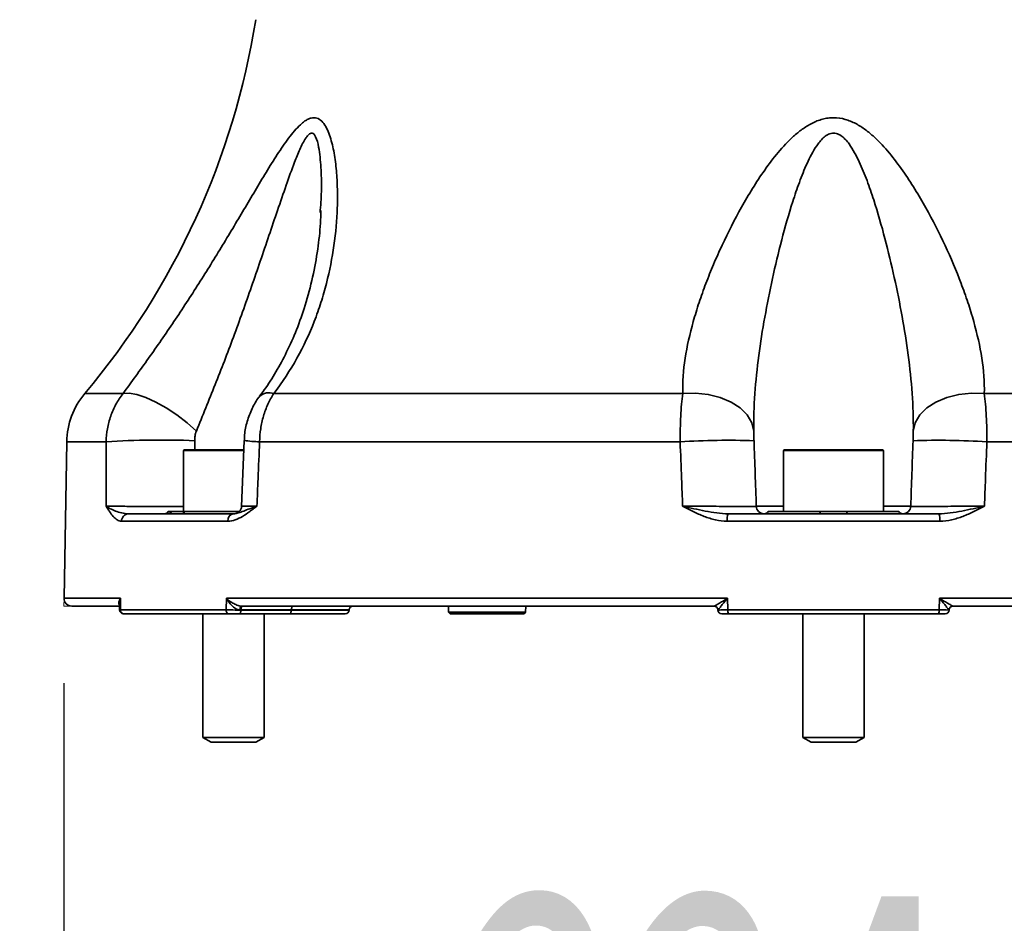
# Model space of a CAD drawing. Header units: millimetres. Extents: x 0 to 297, y 0 to 209.
# Tile 20 of 35: x 117 to 130, y 35 to 47. Entities that reach past the tile are written whole.
import ezdxf

# ---------------------------------------------------------------- set-up
doc = ezdxf.new("R2010")
doc.units = ezdxf.units.MM
doc.linetypes.add('CENTERX2', pattern=[20.32, 12.7, -2.54, 2.54, -2.54])
doc.layers.add('图层0', color=7, linetype='Continuous')
doc.styles.add('SLDTEXTSTYLE1', font='TXT', dxfattribs={"width": 0.7, "bigfont": 'bigfont'})
doc.styles.add('SLDTEXTSTYLE2', font='TXT', dxfattribs={"width": 0.7})
doc.dimstyles.new('SLDDIMSTYLE0', dxfattribs={"dimtxt": 4.5, "dimasz": 3, "dimexe": 0, "dimexo": 0.0625, "dimgap": 1.125, "dimtad": 2, "dimlfac": 10, "dimrnd": 1e-09, "dimzin": 12, "dimdsep": 46, "dimtxsty": 'SLDTEXTSTYLE2', "dimsah": 1, "dimcen": 0.09, "dimadec": 0, "dimazin": 3, "dimtfac": 1, "dimtofl": 0, "dimtmove": 0, "dimatfit": 3, "dimfxl": 0, "dimfrac": 2, "dimtolj": 1, "dimtzin": 12, "dimarcsym": 0})
doc.dimstyles.new('SLDDIMSTYLE10', dxfattribs={"dimtxt": 4.5, "dimasz": 3, "dimexe": 0, "dimexo": 0.0625, "dimgap": 1.125, "dimtad": 0, "dimtih": 1, "dimtoh": 1, "dimlfac": 2, "dimrnd": 1e-09, "dimzin": 12, "dimdsep": 46, "dimtxsty": 'SLDTEXTSTYLE2', "dimblk1": 'NONE', "dimblk2": 'NONE', "dimsah": 1, "dimcen": 0, "dimadec": 0, "dimazin": 3, "dimtfac": 1, "dimtmove": 0, "dimatfit": 3, "dimldrblk": 'NONE', "dimfxl": 0, "dimfrac": 2, "dimtolj": 1, "dimtzin": 12, "dimarcsym": 0})
doc.dimstyles.new('SLDDIMSTYLE7', dxfattribs={"dimtxt": 3.5, "dimasz": 3, "dimexe": 0, "dimexo": 0.0625, "dimgap": 0.875, "dimtad": 0, "dimtih": 1, "dimtoh": 1, "dimlfac": 3, "dimrnd": 1e-09, "dimzin": 12, "dimdsep": 46, "dimtxsty": 'SLDTEXTSTYLE2', "dimblk1": 'NONE', "dimblk2": 'NONE', "dimsah": 1, "dimcen": 0, "dimadec": 0, "dimazin": 3, "dimtfac": 1, "dimtmove": 0, "dimatfit": 3, "dimldrblk": 'NONE', "dimfxl": 0, "dimfrac": 2, "dimtolj": 1, "dimtzin": 12, "dimarcsym": 0})
doc.dimstyles.new('SLDDIMSTYLE8', dxfattribs={"dimtxt": 3.5, "dimasz": 3, "dimexe": 0, "dimexo": 0.0625, "dimgap": 0.875, "dimtad": 0, "dimtih": 1, "dimtoh": 1, "dimlfac": 3, "dimrnd": 1e-09, "dimzin": 12, "dimdsep": 46, "dimtxsty": 'SLDTEXTSTYLE2', "dimblk1": 'NONE', "dimblk2": 'NONE', "dimsah": 1, "dimcen": 0, "dimadec": 0, "dimazin": 3, "dimtol": 1, "dimtp": 0.03, "dimtfac": 1, "dimtmove": 0, "dimatfit": 3, "dimldrblk": 'NONE', "dimfxl": 0, "dimfrac": 2, "dimtolj": 1, "dimarcsym": 0})

# ---------------------------------------------------------------- blocks, each defined once
blk = doc.blocks.new('_D_15')
at = {"layer": '图层0'}
for p, q in [((141.218, 39.85), (141.218, 28.906)), ((117.776, 38.35), (117.776, 28.906)), ((117.776, 29.906), (141.218, 29.906))]:
    blk.add_line(p, q, dxfattribs=at)
for points in [[(117.776, 29.906), (120.776, 29.456), (120.776, 30.356)], [(141.218, 29.906), (138.218, 30.356), (138.218, 29.456)]]:
    blk.add_solid(points, dxfattribs=at)
at = {"layer": '图层0', "insert": (122.95, 35.707), "char_height": 4.5, "attachment_point": 1, "style": 'SLDTEXTSTYLE2'}
blk.add_mtext('234.4', dxfattribs=at)
blk = doc.blocks.new('_D_22')
at = {"layer": '图层0'}
blk.add_line((204.074, 119.317), (182.322, 119.317), dxfattribs=at)
at = {"layer": '图层0', "char_height": 3.5, "attachment_point": 1}
for s, insert, style in [('贯穿', (194.271, 122.827), 'SLDTEXTSTYLE1'), ('%%c', (186.396, 122.827), 'SLDTEXTSTYLE2'), ('6-', (182.322, 122.827), 'SLDTEXTSTYLE2'), ('9', (190.266, 122.827), 'SLDTEXTSTYLE2'), ('圆周均布', (184.257, 118.753), 'SLDTEXTSTYLE1')]:
    blk.add_mtext(s, dxfattribs=dict(at, insert=insert, style=style))
blk = doc.blocks.new('_None')
blk = doc.blocks.new('SW_SYMBOL_HOLE_DEPTH')
at = {"layer": '图层0', "color": 0}
for p, q in [((0, 875), (800, 875)), ((400, 875), (400, 75)), ((100, 555), (400, 75)), ((700, 555), (400, 75))]:
    blk.add_line(p, q, dxfattribs=at)
blk = doc.blocks.new('_D_23')
at = {"layer": '图层0'}
blk.add_line((191.362, 126.826), (170.308, 126.826), dxfattribs=at)
at = {"layer": '图层0', "xscale": 0.004072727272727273, "yscale": 0.004072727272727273, "zscale": 0.004072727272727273}
blk.add_blockref('SW_SYMBOL_HOLE_DEPTH', (184.071, 127.113), dxfattribs=at)
at = {"layer": '图层0', "attachment_point": 1, "style": 'SLDTEXTSTYLE2'}
for s, insert, char_height in [('0.03', (179.415, 131.978), 2), ('+', (178.252, 131.978), 2), ('%%c', (170.308, 131.338), 3.5), ('6', (187.737, 131.338), 3.5), ('4', (174.178, 131.338), 3.5), ('0', (179.415, 129.65), 2)]:
    blk.add_mtext(s, dxfattribs=dict(at, insert=insert, char_height=char_height))
blk = doc.blocks.new('_D_25')
at = {"layer": '图层0'}
blk.add_line((174.783, 94.83), (152.508, 94.83), dxfattribs=at)
at = {"layer": '图层0', "char_height": 4.5, "attachment_point": 1, "style": 'SLDTEXTSTYLE2'}
for s, insert in [('%%c', (162.983, 100.631)), ('PCD', (152.508, 100.631)), ('50', (167.958, 100.631))]:
    blk.add_mtext(s, dxfattribs=dict(at, insert=insert))

msp = doc.modelspace()

# ---------------------------------------------------------------- linework, layer by layer
at = {"color": 7, "linetype": 'Continuous', "lineweight": 35}
for p, q in [((121.105704, 44.464869), (121.107153, 44.492847)), ((120.502624, 42.111796), (125.81539, 42.111796)), ((129.732724, 42.111796), (135.04549, 42.111796)), ((117.813081, 41.485565), (117.777579, 39.451606)), ((120.117153, 41.502678), (120.08378, 40.646139)), ((125.781797, 41.485565), (120.318031, 41.485565)), ((135.230084, 41.485565), (129.766317, 41.485565)), ((119.329828, 41.369861), (119.329828, 40.579861)), ((119.339828, 41.379861), (120.114307, 41.379861)), ((127.124057, 41.369861), (127.124057, 40.579861)), ((127.134057, 41.379861), (128.414057, 41.379861)), ((128.424057, 40.579861), (128.424057, 41.369861)), ((118.617414, 40.549861), (119.129573, 40.549861)), ((119.129828, 40.579861), (119.173068, 40.579861)), ((119.173068, 40.579861), (119.344655, 40.579861)), ((119.310411, 40.549861), (119.984276, 40.549861)), ((119.344655, 40.579861), (120.055546, 40.579861)), ((126.407196, 40.549861), (127.59322, 40.549861)), ((126.924057, 40.579861), (127.60247, 40.579861)), ((127.60247, 40.579861), (127.945644, 40.579861)), ((127.945644, 40.579861), (128.624057, 40.579861)), ((127.954894, 40.549861), (129.140918, 40.549861)), ((119.905436, 40.451606), (118.524741, 40.451606)), ((129.154752, 40.451606), (126.393362, 40.451606)), ((118.510679, 39.451606), (118.51041, 39.300734)), ((119.882585, 39.300734), (119.888208, 39.451606)), ((119.888208, 39.451606), (126.396528, 39.451606)), ((126.396528, 39.451606), (126.401882, 39.300734)), ((129.146232, 39.300734), (129.151586, 39.451606)), ((129.151586, 39.451606), (135.659906, 39.451606)), ((118.493651, 39.349861), (117.877563, 39.349861)), ((118.499537, 39.389271), (118.499354, 39.297509)), ((118.51041, 39.300734), (119.882585, 39.300734)), ((120.076226, 39.301606), (120.076097, 39.298116)), ((120.076097, 39.298116), (120.730671, 39.298116)), ((120.730732, 39.301606), (120.076226, 39.301606)), ((126.223134, 39.349861), (120.084803, 39.349861)), ((120.730732, 39.301606), (120.730671, 39.298116)), ((121.481513, 39.298116), (121.481635, 39.301606)), ((122.770565, 39.349861), (122.773359, 39.269849)), ((122.773359, 39.269849), (122.794793, 39.249861)), ((122.773359, 39.269849), (123.774755, 39.269849)), ((123.753321, 39.249861), (123.774755, 39.269849)), ((123.774755, 39.269849), (123.777549, 39.349861)), ((126.272372, 39.298116), (126.27225, 39.301606)), ((126.401882, 39.300734), (129.146232, 39.300734)), ((129.275864, 39.301606), (129.275742, 39.298116)), ((135.463311, 39.349861), (129.32498, 39.349861)), ((118.549361, 39.249861), (118.549359, 39.249861)), ((119.92204, 39.249861), (118.556725, 39.249861)), ((119.579828, 39.249861), (119.579828, 37.642359)), ((120.705686, 39.249861), (120.051112, 39.249861)), ((120.379828, 37.642359), (120.379828, 39.249861)), ((121.431544, 39.249861), (120.705686, 39.249861)), ((123.753321, 39.249861), (122.794793, 39.249861)), ((129.139372, 39.249861), (126.408742, 39.249861)), ((127.374057, 39.249861), (127.374057, 37.642359)), ((128.174057, 37.642359), (128.174057, 39.249861)), ((119.579828, 37.642359), (119.688078, 37.579861)), ((119.579828, 37.642359), (119.662243, 37.642359)), ((119.662243, 37.642359), (120.379828, 37.642359)), ((120.271578, 37.579861), (120.379828, 37.642359)), ((127.374057, 37.642359), (127.482307, 37.579861)), ((127.374057, 37.642359), (127.82587, 37.642359)), ((127.82587, 37.642359), (128.174057, 37.642359)), ((128.065807, 37.579861), (128.174057, 37.642359)), ((119.688078, 37.579861), (119.74819, 37.579861)), ((119.74819, 37.579861), (120.271578, 37.579861)), ((127.482307, 37.579861), (127.811848, 37.579861)), ((127.811848, 37.579861), (128.065807, 37.579861))]:
    msp.add_line(p, q, dxfattribs=at)
at = {"color": 8, "linetype": 'Continuous', "lineweight": 35}
for p, q in [((118.047637, 42.111796), (118.543957, 42.111796)), ((118.32577, 41.485565), (117.813081, 41.485565)), ((119.47513, 41.499523), (119.47576, 41.379861)), ((120.112141, 41.369861), (119.329828, 41.369861)), ((128.424057, 41.369861), (127.124057, 41.369861)), ((126.770927, 40.646371), (127.124057, 40.646371)), ((128.424057, 40.646371), (128.777187, 40.646371)), ((117.777579, 39.451606), (118.510679, 39.451606)), ((120.730671, 39.298116), (121.481513, 39.298116)), ((121.481635, 39.301606), (120.730732, 39.301606)), ((126.27289, 39.301606), (126.27225, 39.301606)), ((129.275864, 39.301606), (129.275224, 39.301606))]:
    msp.add_line(p, q, dxfattribs=at)
at = {"color": 7, "linetype": 'CENTERX2', "lineweight": 18}
msp.add_line((117.777579, 39.451606), (117.775803, 39.349861), dxfattribs=at)
at = {"color": 7, "linetype": 'Continuous', "lineweight": 18}
msp.add_line((117.877563, 39.349861), (117.775803, 39.349861), dxfattribs=at)
at = {"color": 7, "linetype": 'Continuous', "lineweight": 35, "flags": 128}
for points in [[(118.543957, 42.111796), (118.621911, 42.117349), (118.72178, 42.100227), (118.839213, 42.061175), (118.969094, 42.001895), (119.105764, 41.924969), (119.243271, 41.833748), (119.375623, 41.732207), (119.497055, 41.624769)], [(126.737568, 41.624769), (126.711419, 41.732207), (126.651605, 41.833748), (126.560733, 41.924969), (126.442761, 42.001895), (126.302828, 42.061175), (126.147031, 42.100227), (125.982158, 42.117349), (125.81539, 42.111796)], [(128.810546, 41.624769), (128.836695, 41.732207), (128.896509, 41.833748), (128.987381, 41.924969), (129.105353, 42.001895), (129.245286, 42.061175), (129.401083, 42.100227), (129.565956, 42.117349), (129.732724, 42.111796)], [(120.051112, 39.249861), (120.055882, 39.25078), (120.060477, 39.253502), (120.064728, 39.257928), (120.068478, 39.263894), (120.071591, 39.271182), (120.073951, 39.279524), (120.075471, 39.288614), (120.076097, 39.298116)], [(120.084803, 39.349861), (120.080809, 39.34894), (120.076963, 39.34621), (120.073406, 39.341772), (120.070269, 39.33579), (120.067667, 39.328483), (120.065697, 39.320122), (120.064431, 39.311014), (120.063916, 39.301495)], [(120.10121, 39.349861), (120.09644, 39.348942), (120.091845, 39.34622), (120.087594, 39.341795), (120.083844, 39.335828), (120.080732, 39.32854), (120.078372, 39.320198), (120.076851, 39.311109), (120.076226, 39.301606)], [(120.730671, 39.298116), (120.730045, 39.288614), (120.728525, 39.279524), (120.726165, 39.271182), (120.723053, 39.263894), (120.719302, 39.257928), (120.715051, 39.253502), (120.710456, 39.25078), (120.705686, 39.249861)], [(120.755717, 39.349861), (120.750946, 39.348942), (120.746351, 39.34622), (120.742101, 39.341795), (120.73835, 39.335828), (120.735238, 39.32854), (120.732878, 39.320198), (120.731357, 39.311109), (120.730732, 39.301606)]]:
    msp.add_lwpolyline(points, dxfattribs=at)
at = {"color": 7, "linetype": 'Continuous', "lineweight": 35}
for centre, radius, start, end in [((110.394719, 48.548631), 10, 319.9329574, 350.9181901), ((118.812929, 41.468112), 1, 139.9329574, 179), ((119.042735, 29.775964), 11.73153, 87.8877406, 93.5037758), ((126.414025, 31.008917), 10.495707, 88.2135505, 93.453405), ((129.134089, 31.008917), 10.495707, 86.546595, 91.7864495), ((119.339828, 41.369861), 0.01, 90, 180), ((127.134057, 41.369861), 0.01, 90, 180), ((128.414057, 41.369861), 0.01, 0, 90), ((118.621126, 40.453528), 0.096404, 92.2063916, 181.1424397), ((119.084003, 40.599861), 0.05, 270, 336.4218215), ((119.128933, 40.597319), 0.047463, 270.7732654, 338.4179687), ((119.306787, 40.588541), 0.038849, 275.3516674, 347.0894793), ((119.995987, 40.459706), 0.090913, 97.4015323, 185.1113636), ((119.984132, 40.649861), 0.1, 270.0064172, 358.1892215), ((126.580277, 40.475391), 0.188423, 156.7196349, 187.2517032), ((126.870866, 40.649861), 0.1, 181.9999634, 269.9999666), ((126.878231, 40.599861), 0.05, 270, 336.4218215), ((127.564083, 40.575272), 0.03866, 318.9073523, 6.8177004), ((127.984031, 40.575272), 0.03866, 173.1822996, 221.0926477), ((128.669883, 40.599861), 0.05, 203.5781785, 270), ((128.677248, 40.649861), 0.1, 270.0000334, 358.0000366), ((128.967837, 40.475391), 0.188423, 352.7482968, 23.2803651), ((117.877563, 39.449861), 0.1, 179, 270), ((118.549359, 39.299861), 0.05, 180.0228095, 270.0015683), ((118.558682, 39.298162), 0.04834, 176.9502907, 267.6802272), ((119.928153, 39.295338), 0.045886, 173.2477149, 262.3438555), ((121.431544, 39.299861), 0.05, 270, 358), ((121.531605, 39.299861), 0.05, 90, 178), ((126.222281, 39.299861), 0.05, 2, 90), ((126.223031, 39.299976), 0.049885, 1.7454277, 89.882627), ((126.322341, 39.299861), 0.05, 182, 270), ((126.500211, 39.288095), 0.099138, 172.6756846, 202.6849187), ((129.047903, 39.288095), 0.099138, 337.3150813, 7.3243154), ((129.225773, 39.299861), 0.05, 270, 358), ((129.325083, 39.299976), 0.049885, 90.117373, 178.2545723), ((129.325834, 39.299861), 0.05, 90, 178)]:
    msp.add_arc(centre, radius, start, end, dxfattribs=at)
at = {"color": 8, "linetype": 'Continuous', "lineweight": 35}
for centre, radius, start, end in [((120.441059, 41.941089), 0.181469, 70.1682, 131.94191), ((120.321381, 42.711073), 1.225513, 260.4169571, 269.8433488)]:
    msp.add_arc(centre, radius, start, end, dxfattribs=at)
at = {"color": 7, "linetype": 'Continuous', "lineweight": 35}
for points, knots in [([(118.543957, 42.111796), (118.654108, 42.261672), (118.765161, 42.414608), (118.986375, 42.726808), (119.096567, 42.886068), (119.260352, 43.12962), (119.314817, 43.211751), (119.422655, 43.376673), (119.475934, 43.459312), (119.581298, 43.624928), (119.633382, 43.707904), (119.736482, 43.874135), (119.787575, 43.957518), (119.938767, 44.206686), (120.036818, 44.37167), (120.181662, 44.616135), (120.229578, 44.697109), (120.325191, 44.85753), (120.37288, 44.936986), (120.468851, 45.093468), (120.517054, 45.170402), (120.614369, 45.318257), (120.663789, 45.389717), (120.73879, 45.486746), (120.763984, 45.517441), (120.815118, 45.574193), (120.841052, 45.600276), (120.880946, 45.63418), (120.894443, 45.644606), (120.921198, 45.662805), (120.934528, 45.670647), (120.961098, 45.683436), (120.974428, 45.688397), (121.000414, 45.694869), (121.01309, 45.696413), (121.050159, 45.695899), (121.073741, 45.688422), (121.116259, 45.661645), (121.135577, 45.642286), (121.169826, 45.596367), (121.184979, 45.569709), (121.212331, 45.511188), (121.224382, 45.479594), (121.256531, 45.381113), (121.272945, 45.310107), (121.299175, 45.162374), (121.308925, 45.085424), (121.322965, 44.928304), (121.327193, 44.848744), (121.330898, 44.688476), (121.330363, 44.607757), (121.322095, 44.364542), (121.307768, 44.201028), (121.261303, 43.87296), (121.229143, 43.708377), (121.165656, 43.461017), (121.141936, 43.378476), (121.088861, 43.213193), (121.059698, 43.131082), (120.96422, 42.887341), (120.889841, 42.727904), (120.716247, 42.41524), (120.617087, 42.262019), (120.502624, 42.111796)], [0, 0, 0, 0, 0.0625, 0.0625, 0.125, 0.125, 0.15625, 0.15625, 0.1875, 0.1875, 0.21875, 0.21875, 0.25, 0.25, 0.3125, 0.3125, 0.34375, 0.34375, 0.375, 0.375, 0.40625, 0.40625, 0.4375, 0.4375, 0.453125, 0.453125, 0.46875, 0.46875, 0.4765625, 0.4765625, 0.484375, 0.484375, 0.4921875, 0.4921875, 0.5, 0.5, 0.515625, 0.515625, 0.53125, 0.53125, 0.546875, 0.546875, 0.5625, 0.5625, 0.59375, 0.59375, 0.625, 0.625, 0.65625, 0.65625, 0.6875, 0.6875, 0.75, 0.75, 0.8125, 0.8125, 0.84375, 0.84375, 0.875, 0.875, 0.9375, 0.9375, 1, 1, 1, 1]), ([(125.81539, 42.111796), (125.811343, 42.261672), (125.823375, 42.414608), (125.871147, 42.726808), (125.906972, 42.886068), (125.975249, 43.12962), (126.000512, 43.211751), (126.055319, 43.376673), (126.084801, 43.459312), (126.147602, 43.624928), (126.18092, 43.707904), (126.251233, 43.874135), (126.288288, 43.957518), (126.404387, 44.206686), (126.488252, 44.37167), (126.625224, 44.616135), (126.67277, 44.697109), (126.772443, 44.85753), (126.824551, 44.936986), (126.93492, 45.093468), (126.993084, 45.170402), (127.117237, 45.318257), (127.183608, 45.389717), (127.291105, 45.486746), (127.328331, 45.517441), (127.406657, 45.574193), (127.447734, 45.600276), (127.513671, 45.63418), (127.536441, 45.644606), (127.582611, 45.662805), (127.60613, 45.670647), (127.654163, 45.683436), (127.678852, 45.688397), (127.728255, 45.694869), (127.752996, 45.696413), (127.827338, 45.695899), (127.877453, 45.688422), (127.97319, 45.661645), (128.01961, 45.642286), (128.106894, 45.596367), (128.148244, 45.569709), (128.227693, 45.511188), (128.265382, 45.479594), (128.372957, 45.381113), (128.438168, 45.310107), (128.561273, 45.162374), (128.619137, 45.085424), (128.729388, 44.928304), (128.78132, 44.848744), (128.880496, 44.688476), (128.927719, 44.607757), (129.063564, 44.364542), (129.146464, 44.201028), (129.299123, 43.87296), (129.368828, 43.708377), (129.462686, 43.461017), (129.492168, 43.378476), (129.547149, 43.213193), (129.572429, 43.131082), (129.640837, 42.887341), (129.676757, 42.727904), (129.724685, 42.41524), (129.73678, 42.262019), (129.732724, 42.111796)], [0, 0, 0, 0, 0.0625, 0.0625, 0.125, 0.125, 0.15625, 0.15625, 0.1875, 0.1875, 0.21875, 0.21875, 0.25, 0.25, 0.3125, 0.3125, 0.34375, 0.34375, 0.375, 0.375, 0.40625, 0.40625, 0.4375, 0.4375, 0.453125, 0.453125, 0.46875, 0.46875, 0.4765625, 0.4765625, 0.484375, 0.484375, 0.4921875, 0.4921875, 0.5, 0.5, 0.515625, 0.515625, 0.53125, 0.53125, 0.546875, 0.546875, 0.5625, 0.5625, 0.59375, 0.59375, 0.625, 0.625, 0.65625, 0.65625, 0.6875, 0.6875, 0.75, 0.75, 0.8125, 0.8125, 0.84375, 0.84375, 0.875, 0.875, 0.9375, 0.9375, 1, 1, 1, 1]), ([(128.810546, 41.624769), (128.813094, 41.786511), (128.807158, 41.949618), (128.783625, 42.278425), (128.765972, 42.444122), (128.721746, 42.777901), (128.695094, 42.946268), (128.634728, 43.282773), (128.600996, 43.451138), (128.526871, 43.787953), (128.486504, 43.956411), (128.39805, 44.292984), (128.350108, 44.461133), (128.268971, 44.712188), (128.240309, 44.795812), (128.178461, 44.961195), (128.145373, 45.043053), (128.089335, 45.1632), (128.069572, 45.202801), (128.02648, 45.280497), (128.003035, 45.3189), (127.963529, 45.372959), (127.949632, 45.39038), (127.919585, 45.423365), (127.903381, 45.439032), (127.867371, 45.466757), (127.847773, 45.478624), (127.815591, 45.490357), (127.804427, 45.493197), (127.782063, 45.496197), (127.770766, 45.496402), (127.736507, 45.492879), (127.714628, 45.484997), (127.675163, 45.463272), (127.657093, 45.449373), (127.623709, 45.418659), (127.608649, 45.402101), (127.580611, 45.367883), (127.567604, 45.350151), (127.530574, 45.295735), (127.508501, 45.257856), (127.467176, 45.180394), (127.447955, 45.140734), (127.393264, 45.020371), (127.360821, 44.938655), (127.300106, 44.773808), (127.271993, 44.690804), (127.192236, 44.441481), (127.14496, 44.274535), (127.057682, 43.940383), (127.017812, 43.773147), (126.944584, 43.438773), (126.911251, 43.27163), (126.851602, 42.937559), (126.825253, 42.770326), (126.781538, 42.438693), (126.764101, 42.274074), (126.740878, 41.947433), (126.735037, 41.785414), (126.737568, 41.624769)], [0, 0, 0, 0, 0.0625, 0.0625, 0.125, 0.125, 0.1875, 0.1875, 0.25, 0.25, 0.3125, 0.3125, 0.375, 0.375, 0.40625, 0.40625, 0.4375, 0.4375, 0.453125, 0.453125, 0.46875, 0.46875, 0.4765625, 0.4765625, 0.484375, 0.484375, 0.4921875, 0.4921875, 0.49609375, 0.49609375, 0.5, 0.5, 0.5078125, 0.5078125, 0.515625, 0.515625, 0.5234375, 0.5234375, 0.53125, 0.53125, 0.546875, 0.546875, 0.5625, 0.5625, 0.59375, 0.59375, 0.625, 0.625, 0.6875, 0.6875, 0.75, 0.75, 0.8125, 0.8125, 0.875, 0.875, 0.9375, 0.9375, 1, 1, 1, 1]), ([(121.11598, 44.49231), (121.114106, 44.436502), (121.108516, 44.270067), (121.076117, 43.979936), (121.011236, 43.622408), (120.918686, 43.27112), (120.804992, 42.94782), (120.677819, 42.65919), (120.536274, 42.399086), (120.417228, 42.207474), (120.338293, 42.104798), (120.317494, 42.077744)], [0, 0, 0, 0, 0.068895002, 0.205464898, 0.350934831, 0.4992017, 0.630381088, 0.751353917, 0.86209794, 0.963664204, 1, 1, 1, 1]), ([(118.32577, 41.485565), (118.326567, 41.542945), (118.331937, 41.599381), (118.351426, 41.710449), (118.365544, 41.76508), (118.402922, 41.87246), (118.425706, 41.923798), (118.478945, 42.021472), (118.509429, 42.067893), (118.543957, 42.111796)], [0, 0, 0, 0, 0.25, 0.25, 0.5, 0.5, 0.75, 0.75, 1, 1, 1, 1]), ([(120.502624, 42.111796), (120.473935, 42.067893), (120.448508, 42.021492), (120.403931, 41.923913), (120.384782, 41.872735), (120.353075, 41.765393), (120.340933, 41.710578), (120.323962, 41.599409), (120.319102, 41.542946), (120.318031, 41.485565)], [0, 0, 0, 0, 0.25, 0.25, 0.5, 0.5, 0.75, 0.75, 1, 1, 1, 1]), ([(125.781797, 41.485565), (125.781522, 41.542945), (125.782032, 41.599381), (125.784573, 41.710449), (125.786604, 41.76508), (125.792293, 41.87246), (125.795881, 41.923798), (125.804507, 42.021472), (125.809551, 42.067893), (125.81539, 42.111796)], [0, 0, 0, 0, 0.25, 0.25, 0.5, 0.5, 0.75, 0.75, 1, 1, 1, 1]), ([(129.732724, 42.111796), (129.738564, 42.067893), (129.743604, 42.021492), (129.752224, 41.923913), (129.755803, 41.872735), (129.761497, 41.765393), (129.763537, 41.710578), (129.766082, 41.599409), (129.766592, 41.542946), (129.766317, 41.485565)], [0, 0, 0, 0, 0.25, 0.25, 0.5, 0.5, 0.75, 0.75, 1, 1, 1, 1]), ([(120.320209, 42.074773), (120.31695, 42.071035), (120.275947, 42.024004), (120.217641, 41.91504), (120.1532, 41.751764), (120.121612, 41.610628), (120.120901, 41.527003), (120.120693, 41.502481)], [0, 0, 0, 0, 0.024197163, 0.304465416, 0.593422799, 0.880775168, 1, 1, 1, 1]), ([(119.497055, 41.624769), (119.489014, 41.605287), (119.48366, 41.584756), (119.476614, 41.542499), (119.475021, 41.521122), (119.47513, 41.499523)], [0, 0, 0, 0, 0.5, 0.5, 1, 1, 1, 1]), ([(126.737568, 41.624769), (126.737875, 41.605287), (126.738448, 41.584756), (126.739748, 41.542499), (126.740471, 41.521122), (126.741222, 41.499523)], [0, 0, 0, 0, 0.5, 0.5, 1, 1, 1, 1]), ([(128.806892, 41.499523), (128.807643, 41.521123), (128.808366, 41.542506), (128.809667, 41.58479), (128.810239, 41.605285), (128.810546, 41.624769)], [0, 0, 0, 0, 0.5, 0.5, 1, 1, 1, 1]), ([(118.32321, 40.648116), (118.323561, 40.767442), (118.323918, 40.886769), (118.324281, 41.006096), (118.324767, 41.165919), (118.325264, 41.325741), (118.32577, 41.485565)], [0.000983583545, 0.000983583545, 0.000983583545, 0.000983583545, 0.004567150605, 0.004567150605, 0.004567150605, 0.009366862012, 0.009366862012, 0.009366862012, 0.009366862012]), ([(120.318031, 41.485565), (120.311463, 41.325741), (120.304892, 41.165919), (120.298319, 41.006096), (120.293411, 40.886769), (120.288501, 40.767442), (120.28359, 40.648116)], [0, 0, 0, 0, 0.004799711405, 0.004799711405, 0.004799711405, 0.008383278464, 0.008383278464, 0.008383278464, 0.008383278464]), ([(125.813678, 40.648116), (125.809117, 40.767442), (125.804565, 40.886769), (125.80002, 41.006096), (125.793932, 41.165919), (125.787858, 41.325741), (125.781797, 41.485565)], [0.000983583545, 0.000983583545, 0.000983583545, 0.000983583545, 0.004567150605, 0.004567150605, 0.004567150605, 0.009366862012, 0.009366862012, 0.009366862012, 0.009366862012]), ([(129.766317, 41.485565), (129.760256, 41.325741), (129.754182, 41.165919), (129.748094, 41.006096), (129.743549, 40.886769), (129.738997, 40.767442), (129.734437, 40.648116)], [0, 0, 0, 0, 0.004799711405, 0.004799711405, 0.004799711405, 0.008383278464, 0.008383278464, 0.008383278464, 0.008383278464]), ([(118.524741, 40.451606), (118.505007, 40.451606), (118.486177, 40.458707), (118.449859, 40.481688), (118.432419, 40.497699), (118.3992, 40.53475), (118.383304, 40.555905), (118.360244, 40.589526), (118.352693, 40.601044), (118.337803, 40.62441), (118.330426, 40.63632), (118.32321, 40.648116)], [0, 0, 0, 0, 0.25, 0.25, 0.5, 0.5, 0.75, 0.75, 0.875, 0.875, 1, 1, 1, 1]), ([(118.617414, 40.549861), (118.585981, 40.549861), (118.555721, 40.554351), (118.498251, 40.567169), (118.471127, 40.575607), (118.42112, 40.594272), (118.398135, 40.604572), (118.35698, 40.625934), (118.338771, 40.637039), (118.32321, 40.648116)], [0, 0, 0, 0, 0.25, 0.25, 0.5, 0.5, 0.75, 0.75, 1, 1, 1, 1]), ([(119.310411, 40.549861), (119.272901, 40.549861), (119.238904, 40.549202), (119.178568, 40.5492), (119.152167, 40.549861), (119.129573, 40.549861)], [0, 0, 0, 0, 0.5, 0.5, 1, 1, 1, 1]), ([(119.905436, 40.451606), (119.937768, 40.451606), (119.969859, 40.458707), (120.03393, 40.481688), (120.065842, 40.497699), (120.128625, 40.53475), (120.159705, 40.555905), (120.206178, 40.589526), (120.221637, 40.601044), (120.252578, 40.62441), (120.268142, 40.63632), (120.28359, 40.648116)], [0, 0, 0, 0, 0.25, 0.25, 0.5, 0.5, 0.75, 0.75, 0.875, 0.875, 1, 1, 1, 1]), ([(119.984276, 40.549861), (120.002931, 40.549861), (120.022519, 40.554351), (120.064825, 40.567169), (120.087508, 40.575607), (120.136576, 40.594272), (120.163064, 40.604572), (120.220217, 40.625934), (120.250956, 40.637039), (120.28359, 40.648116)], [0, 0, 0, 0, 0.25, 0.25, 0.5, 0.5, 0.75, 0.75, 1, 1, 1, 1]), ([(126.393362, 40.451606), (126.341296, 40.451606), (126.290376, 40.458707), (126.189986, 40.481688), (126.140634, 40.497699), (126.044633, 40.53475), (125.997656, 40.555905), (125.928123, 40.589526), (125.905113, 40.601044), (125.859283, 40.62441), (125.836341, 40.63632), (125.813678, 40.648116)], [0, 0, 0, 0, 0.25, 0.25, 0.5, 0.5, 0.75, 0.75, 0.875, 0.875, 1, 1, 1, 1]), ([(126.407196, 40.549861), (126.357107, 40.549861), (126.307259, 40.554351), (126.207483, 40.567169), (126.157676, 40.575607), (126.058601, 40.594272), (126.009128, 40.604572), (125.910819, 40.625934), (125.861872, 40.637039), (125.813678, 40.648116)], [0, 0, 0, 0, 0.25, 0.25, 0.5, 0.5, 0.75, 0.75, 1, 1, 1, 1]), ([(125.813678, 40.648116), (125.842814, 40.647971), (125.87232, 40.64783), (125.931251, 40.647557), (125.960632, 40.647427), (126.019229, 40.647176), (126.048445, 40.647056), (126.106712, 40.646827), (126.135923, 40.646717), (126.2221, 40.646408), (126.277068, 40.646232), (126.355874, 40.646011), (126.381647, 40.645945), (126.431369, 40.645828), (126.455128, 40.645778), (126.523201, 40.645654), (126.56449, 40.645605), (126.637611, 40.645575), (126.6684, 40.645596), (126.718785, 40.645704), (126.738371, 40.645795), (126.764214, 40.646036), (126.77084, 40.646188), (126.770927, 40.646371)], [0, 0, 0, 0, 0.0625, 0.0625, 0.125, 0.125, 0.1875, 0.1875, 0.25, 0.25, 0.375, 0.375, 0.4375, 0.4375, 0.5, 0.5, 0.625, 0.625, 0.75, 0.75, 0.875, 0.875, 1, 1, 1, 1]), ([(127.954894, 40.549861), (127.894798, 40.549861), (127.834597, 40.549202), (127.713963, 40.5492), (127.653334, 40.549861), (127.59322, 40.549861)], [0, 0, 0, 0, 0.5, 0.5, 1, 1, 1, 1]), ([(128.777187, 40.646371), (128.777274, 40.646188), (128.7839, 40.646036), (128.809743, 40.645795), (128.829329, 40.645704), (128.879714, 40.645596), (128.910503, 40.645575), (128.983624, 40.645605), (129.024913, 40.645654), (129.092986, 40.645778), (129.116745, 40.645828), (129.166467, 40.645945), (129.19224, 40.646011), (129.271046, 40.646232), (129.326014, 40.646408), (129.412191, 40.646717), (129.441402, 40.646827), (129.499669, 40.647056), (129.528885, 40.647176), (129.587482, 40.647427), (129.616863, 40.647557), (129.675794, 40.64783), (129.7053, 40.647971), (129.734437, 40.648116)], [0, 0, 0, 0, 0.125, 0.125, 0.25, 0.25, 0.375, 0.375, 0.5, 0.5, 0.5625, 0.5625, 0.625, 0.625, 0.75, 0.75, 0.8125, 0.8125, 0.875, 0.875, 0.9375, 0.9375, 1, 1, 1, 1]), ([(129.140918, 40.549861), (129.191007, 40.549861), (129.240855, 40.554351), (129.340631, 40.567169), (129.390438, 40.575607), (129.489513, 40.594272), (129.538986, 40.604572), (129.637295, 40.625934), (129.686242, 40.637039), (129.734437, 40.648116)], [0, 0, 0, 0, 0.25, 0.25, 0.5, 0.5, 0.75, 0.75, 1, 1, 1, 1]), ([(129.154752, 40.451606), (129.206818, 40.451606), (129.257738, 40.458707), (129.358128, 40.481688), (129.40748, 40.497699), (129.503481, 40.53475), (129.550458, 40.555905), (129.619991, 40.589526), (129.643001, 40.601044), (129.688832, 40.62441), (129.711773, 40.63632), (129.734437, 40.648116)], [0, 0, 0, 0, 0.25, 0.25, 0.5, 0.5, 0.75, 0.75, 0.875, 0.875, 1, 1, 1, 1]), ([(118.501873, 39.363017), (118.50048, 39.364111), (118.491123, 39.371453), (118.488245, 39.39628), (118.495438, 39.425629), (118.506911, 39.445792), (118.510579, 39.451453), (118.510679, 39.451606)], [0, 0, 0, 0, 0.0561522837, 0.3769580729, 0.8243126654, 0.995230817, 1, 1, 1, 1]), ([(118.510679, 39.451606), (118.510612, 39.451406), (118.507813, 39.443009), (118.501301, 39.421648), (118.501961, 39.401522), (118.502364, 39.389261)], [0, 0, 0, 0, 0.009463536, 0.396557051, 1, 1, 1, 1]), ([(120.084803, 39.349861), (120.064525, 39.349861), (120.043522, 39.355492), (120.004675, 39.370179), (119.986795, 39.379298), (119.953826, 39.398744), (119.938846, 39.409064), (119.911583, 39.430065), (119.899097, 39.44095), (119.888208, 39.451606)], [0, 0, 0, 0, 0.25, 0.25, 0.5, 0.5, 0.75, 0.75, 1, 1, 1, 1]), ([(120.063916, 39.301495), (120.044435, 39.301313), (120.024023, 39.308823), (119.996565, 39.324667), (119.987767, 39.330791), (119.97136, 39.343749), (119.963641, 39.350651), (119.941625, 39.372332), (119.928752, 39.387781), (119.906205, 39.41922), (119.896358, 39.435525), (119.888208, 39.451606)], [0, 0, 0, 0, 0.25, 0.25, 0.375, 0.375, 0.5, 0.5, 0.75, 0.75, 1, 1, 1, 1]), ([(126.223134, 39.349861), (126.22754, 39.349861), (126.237993, 39.355492), (126.263391, 39.370179), (126.278261, 39.379298), (126.309875, 39.398744), (126.326565, 39.409064), (126.360823, 39.430065), (126.378717, 39.44095), (126.396528, 39.451606)], [0, 0, 0, 0, 0.25, 0.25, 0.5, 0.5, 0.75, 0.75, 1, 1, 1, 1]), ([(126.272894, 39.301495), (126.274878, 39.301313), (126.281284, 39.308823), (126.294125, 39.324667), (126.298985, 39.330791), (126.309235, 39.343749), (126.314678, 39.350651), (126.331832, 39.372332), (126.344134, 39.387781), (126.369592, 39.41922), (126.382998, 39.435525), (126.396528, 39.451606)], [0, 0, 0, 0, 0.25, 0.25, 0.375, 0.375, 0.5, 0.5, 0.75, 0.75, 1, 1, 1, 1]), ([(129.27522, 39.301495), (129.273236, 39.301313), (129.26683, 39.308823), (129.253989, 39.324667), (129.249129, 39.330791), (129.238879, 39.343749), (129.233436, 39.350651), (129.216282, 39.372332), (129.20398, 39.387781), (129.178522, 39.41922), (129.165116, 39.435525), (129.151586, 39.451606)], [0, 0, 0, 0, 0.25, 0.25, 0.375, 0.375, 0.5, 0.5, 0.75, 0.75, 1, 1, 1, 1]), ([(129.32498, 39.349861), (129.320574, 39.349861), (129.310121, 39.355492), (129.284723, 39.370179), (129.269854, 39.379298), (129.238239, 39.398744), (129.221549, 39.409064), (129.187291, 39.430065), (129.169397, 39.44095), (129.151586, 39.451606)], [0, 0, 0, 0, 0.25, 0.25, 0.5, 0.5, 0.75, 0.75, 1, 1, 1, 1]), ([(119.882585, 39.300734), (119.893691, 39.300507), (119.907066, 39.300267), (119.937781, 39.29977), (119.954597, 39.299521), (120.007528, 39.298805), (120.044767, 39.298387), (120.076097, 39.298116)], [0, 0, 0, 0, 0.25, 0.25, 0.5, 0.5, 1, 1, 1, 1]), ([(126.272372, 39.298116), (126.272367, 39.298251), (126.275574, 39.298421), (126.288217, 39.29882), (126.297466, 39.299044), (126.332887, 39.29976), (126.366044, 39.30028), (126.401882, 39.300734)], [0, 0, 0, 0, 0.25, 0.25, 0.5, 0.5, 1, 1, 1, 1]), ([(129.146232, 39.300734), (129.164151, 39.300507), (129.181205, 39.300267), (129.212922, 39.29977), (129.227009, 39.299521), (129.262441, 39.298805), (129.275752, 39.298387), (129.275742, 39.298116)], [0, 0, 0, 0, 0.25, 0.25, 0.5, 0.5, 1, 1, 1, 1]), ([(118.556725, 39.249861), (118.555621, 39.249861), (118.553641, 39.249861), (118.5532, 39.249861), (118.553006, 39.249861)], [0, 0, 0, 0, 0.557828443, 1, 1, 1, 1]), ([(120.051112, 39.249861), (120.030214, 39.249861), (120.005376, 39.249861), (119.970073, 39.249861), (119.958858, 39.249861), (119.938371, 39.249861), (119.929449, 39.249861), (119.92204, 39.249861)], [0, 0, 0, 0, 0.5, 0.5, 0.75, 0.75, 1, 1, 1, 1]), ([(126.408742, 39.249861), (126.38484, 39.249861), (126.362726, 39.249861), (126.339096, 39.249861), (126.332924, 39.249861), (126.324485, 39.249861), (126.322341, 39.249861), (126.322341, 39.249861)], [0, 0, 0, 0, 0.5, 0.5, 0.75, 0.75, 1, 1, 1, 1]), ([(129.225773, 39.249861), (129.225773, 39.249861), (129.216886, 39.249861), (129.193247, 39.249861), (129.183851, 39.249861), (129.162696, 39.249861), (129.151323, 39.249861), (129.139372, 39.249861)], [0, 0, 0, 0, 0.5, 0.5, 0.75, 0.75, 1, 1, 1, 1])]:
    msp.add_open_spline(points, degree=3, knots=knots, dxfattribs=at)
at = {"color": 8, "linetype": 'Continuous', "lineweight": 35}
for points, knots in [([(121.107153, 44.492847), (121.113504, 44.585743), (121.126356, 44.773708), (121.116988, 45.051356), (121.095172, 45.282512), (121.061193, 45.428629), (121.030644, 45.47789), (121.010682, 45.494466), (120.99061, 45.498309), (120.961442, 45.484832), (120.937684, 45.459432), (120.893008, 45.395973), (120.837589, 45.285924), (120.755837, 45.077562), (120.622677, 44.705282), (120.440466, 44.164393), (120.215624, 43.502088), (119.984733, 42.854297), (119.742223, 42.225272), (119.57875, 41.82487), (119.497055, 41.624769)], [0, 0, 0, 0, 0.0539258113, 0.1091135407, 0.1640794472, 0.1966683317, 0.2076021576, 0.212524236, 0.2225563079, 0.2295868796, 0.2430190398, 0.2482410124, 0.2822800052, 0.3166837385, 0.3764637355, 0.5039544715, 0.631705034, 0.7593052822, 0.8797121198, 1, 1, 1, 1]), ([(118.32321, 40.648116), (118.330618, 40.648012), (118.368814, 40.647477), (118.481461, 40.646623), (118.697623, 40.645836), (118.955867, 40.645528), (119.179551, 40.645593), (119.296188, 40.64591), (119.329828, 40.646002)], [0, 0, 0, 0, 0.0518165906, 0.267164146, 0.4823601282, 0.6975250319, 0.9127606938, 1, 1, 1, 1]), ([(120.087911, 40.645988), (120.093459, 40.646196), (120.105135, 40.646634), (120.198771, 40.647478), (120.269811, 40.648012), (120.28359, 40.648116)], [0, 0, 0, 0, 0.421832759, 0.887864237, 1, 1, 1, 1]), ([(118.500152, 39.299959), (118.500951, 39.300168), (118.501973, 39.300436), (118.508899, 39.30068), (118.51041, 39.300734)], [0, 0, 0, 0, 0.781864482, 1, 1, 1, 1])]:
    msp.add_open_spline(points, degree=3, knots=knots, dxfattribs=at)
at = {"color": 7, "linetype": 'Continuous', "lineweight": 35}
for points in [[(126.741222, 41.499523), (126.7511, 41.215139), (126.761002, 40.930755), (126.770927, 40.646371)], [(128.777187, 40.646371), (128.787112, 40.930755), (128.797014, 41.215139), (128.806892, 41.499523)], [(120.076226, 39.301606), (120.072225, 39.301572), (120.068113, 39.301534), (120.063916, 39.301495)], [(120.084803, 39.349861), (120.090397, 39.349861), (120.095878, 39.349861), (120.10121, 39.349861)], [(126.222281, 39.349861), (126.222281, 39.349861), (126.222566, 39.349861), (126.223134, 39.349861)], [(126.272894, 39.301495), (126.272466, 39.301534), (126.272251, 39.301572), (126.27225, 39.301606)], [(129.275864, 39.301606), (129.275863, 39.301572), (129.275648, 39.301534), (129.27522, 39.301495)], [(129.32498, 39.349861), (129.325549, 39.349861), (129.325834, 39.349861), (129.325834, 39.349861)]]:
    msp.add_open_spline(points, degree=3, dxfattribs=at)

# ---------------------------------------------------------------- dimensions: what is measured, and where the dimension line sits
at = {"layer": '图层0'}
for p1, text, dimstyle, picture, middle in [((0.775431, 0.549115), '<>{\\fGDT;x}6', 'SLDDIMSTYLE8', '_D_23', (180.041053, 129.363281)), ((1.830224, 1.130612), '6-<> 贯穿\\P圆周均布', 'SLDDIMSTYLE7', '_D_22', (192.404555, 118.814974)), ((11.081141, 4.482384), 'PCD <>', 'SLDDIMSTYLE10', '_D_25', (162.851647, 97.948853))]:
    dim = msp.add_diameter_dim_2p(p1=p1, p2=(0, 0), text=text, dimstyle=dimstyle, dxfattribs=at)
    dim.commit()
    dim.dimension.update_dxf_attribs({"geometry": picture, "text_midpoint": middle, "dimtype": 163})
dim = msp.add_linear_dim(base=(141.218079, 29.906012), p1=(117.775803, 39.349861), p2=(141.218079, 40.849861), dimstyle='SLDDIMSTYLE0', dxfattribs=at)
dim.commit()
dim.dimension.update_dxf_attribs({"geometry": '_D_15', "text_midpoint": (129.496941, 29.906012), "dimtype": 160})

doc.saveas('drawing.dxf')
